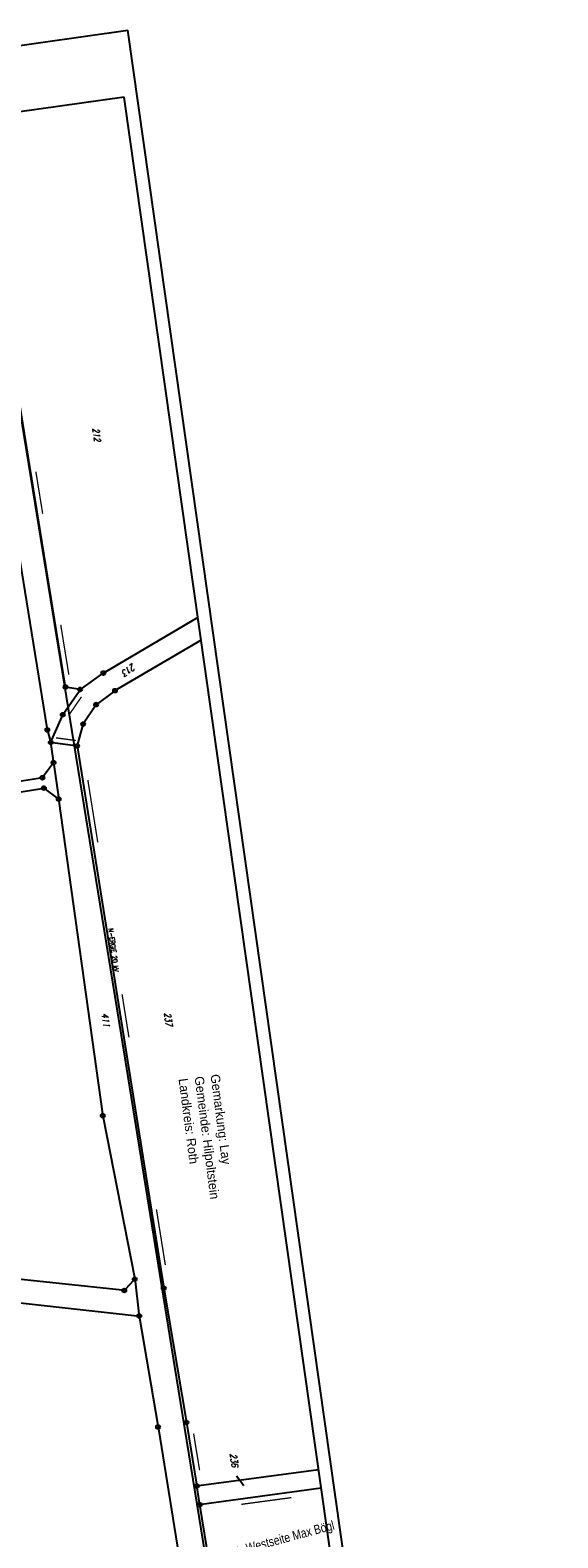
# Model space of a CAD drawing. Extents: x 446577 to 447216, y 443659 to 444842.
# Tile 177 of 177: x 446956 to 447157, y 444269 to 444842. Entities that reach past the tile are written whole.
import ezdxf

# ---------------------------------------------------------------- set-up
doc = ezdxf.new("R2010")
doc.units = 0
doc.header["$LTSCALE"] = 2
doc.header["$MEASUREMENT"] = 0
doc.linetypes.add('AUSGEZOGEN', pattern=[0])
doc.linetypes.add('GEMARKBAB', pattern=[3.7, 2, -0.5, 0.1, -0.5, 0.1, -0.5])
doc.layers.get('0').update_dxf_attribs({"linetype": 'AUSGEZOGEN'})
for name, color, linetype in [('204-FLSTNR', 8, 'AUSGEZOGEN'), ('204-GEMARKGRZ', 7, 'GEMARKBAB'), ('204-GRENZL', 8, 'AUSGEZOGEN'), ('204-GRENZP', 8, 'AUSGEZOGEN'), ('FBRTOP', 250, 'AUSGEZOGEN'), ('MULDE', 250, 'AUSGEZOGEN'), ('neu', 7, 'CONTINUOUS'), ('Planeinteilung', 250, 'CONTINUOUS'), ('RAHMEN', 7, 'AUSGEZOGEN'), ('SCHRIFT', 7, 'AUSGEZOGEN'), ('STROMLTG', 4, 'AUSGEZOGEN')]:
    doc.layers.add(name, color=color, linetype=linetype)
doc.styles.add('12', font='arial.ttf', dxfattribs={"width": 0.8, "height": 1})
doc.styles.add('ROMANS', font='romans.shx', dxfattribs={"width": 0.8})
doc.styles.add('UNIR-H', font='unir_h.shx', dxfattribs={"width": 0.8})

# ---------------------------------------------------------------- blocks, each defined once
blk = doc.blocks.new('1135420')
for p in [(1135, 420), (0, 297)]:
    blk.add_line(p, (0, 420))
at = {"layer": 'RAHMEN'}
for p, q in [((950, 415), (25, 415)), ((25, 415), (25, 5))]:
    blk.add_line(p, q, dxfattribs=at)
blk = doc.blocks.new('GST')
at = {"color": 0}
blk.add_circle((0, 0), 0.75, dxfattribs=at)
blk.add_point((0, 0), dxfattribs=at)

msp = doc.modelspace()

# ---------------------------------------------------------------- linework, layer by layer
at = {"layer": '204-FLSTNR'}
msp.add_line((447034.4, 444292.17), (447037.25, 444288.45), dxfattribs=at)
at = {"layer": '204-GEMARKGRZ', "const_width": 0.5, "flags": 128}
for points in [[(446960.69, 444657.96), (446958.09, 444673.97)], [(446970.64, 444596.76), (446967.55, 444615.76)], [(446970.96, 444581.87), (446975.45, 444588.38)], [(446973.3, 444571.75), (446965.79, 444572.77)], [(446977.86, 444556.79), (446981.65, 444533.05)], [(446990.89, 444475.29), (446993.51, 444458.92)], [(447003.97, 444393.47), (447007.35, 444372.36)], [(447018.11, 444308.25), (447020.4, 444294.3)], [(447055.35, 444283.89), (447036.25, 444281.33)]]:
    msp.add_lwpolyline(points, dxfattribs=at)
at = {"layer": '204-GRENZL'}
for p, q in [((446969.25, 444592.85), (446943.61, 444750.5)), ((446962.34, 444576.53), (446946.28, 444676.39)), ((447019.73, 444618.53), (446984.43, 444597.8)), ((447020.94, 444609.95), (446988.86, 444591.1)), ((446975.55, 444591.6), (446983.17, 444596.99)), ((446968.77, 444582.21), (446974.51, 444590.55)), ((446974.2, 444591.3), (446970.11, 444591.98)), ((446980.6, 444584.79), (446976.51, 444578.63)), ((446987.61, 444590.28), (446981.61, 444585.86)), ((446964.07, 444571.72), (446968.04, 444580.9)), ((446962.66, 444575.07), (446963.57, 444571.75)), ((446975.89, 444577.29), (446973.97, 444570.39)), ((446964.74, 444564.09), (446963.87, 444570.29)), ((446973.03, 444569.77), (446964.51, 444570.93)), ((446973.89, 444568.93), (447006.62, 444364.24)), ((446964.39, 444562.75), (446961.04, 444558.22)), ((446964.94, 444562.61), (446966.67, 444550.23)), ((446959.85, 444557.5), (446861.28, 444541.93)), ((446861.6, 444537.94), (446960.4, 444553.54)), ((446966.17, 444549.94), (446961.74, 444553.21)), ((446966.87, 444548.75), (446983.44, 444429.87)), ((446983.68, 444428.39), (446995.6, 444367.69)), ((446990.99, 444362.72), (446884.47, 444374.03)), ((446886.08, 444365.15), (446996.67, 444353.05)), ((446995.23, 444366.4), (446992.25, 444363.19)), ((446995.83, 444366.21), (446997.33, 444353.71)), ((447006.87, 444362.76), (447015.26, 444313.22)), ((446997.55, 444352.23), (447004.45, 444311.47)), ((447004.7, 444309.99), (447034.76, 444124.24)), ((447015.51, 444311.74), (447019.23, 444289.05)), ((447065.66, 444294.46), (447020.09, 444288.41)), ((447020.32, 444281.96), (447019.46, 444287.57)), ((447066.66, 444287.43), (447021.17, 444281.32)), ((447020.55, 444280.48), (447045.21, 444125.78))]:
    msp.add_line(p, q, dxfattribs=at)
at = {"layer": 'FBRTOP', "color": 0, "const_width": 0.5}
msp.add_lwpolyline([(446833.76, 444484.97, -0.000083), (446837.96, 444455.18, -0.000176), (446839.93, 444441.17, -0.000011), (446846.01, 444397.88, 0.000067), (446846.97, 444391.05, 0.001727), (446849.89, 444370.76, 0.00123), (446854.16, 444342.3, 0.004209), (446857.4, 444322.22, 0.002979), (446862.39, 444293.91, 0.003153), (446866.57, 444271.78, 0.002691), (446871.77, 444245.9, 0.003085)], format="xyb", dxfattribs=at)
at = {"layer": 'MULDE'}
msp.add_lwpolyline([(446846.12, 444528.37, -0.003275), (446849.78, 444503.54, -0.000858), (446851.28, 444492.92, -0.000016), (446856.91, 444452.68, 0.000072), (446858.15, 444443.82, 0.000546), (446864.6, 444398.18, 0.00545), (446865.3, 444393.64, 0.003136), (446867.37, 444381.53, -0.001035), (446873.82, 444344.81, -0.000041), (446876.48, 444329.44, 0.000112), (446877.46, 444323.81, 0.000693), (446877.96, 444320.92, 0.000079), (446882.46, 444295.44, 0.001596), (446888.31, 444262.99, 0.003343)], format="xyb", dxfattribs=at)
at = {"layer": 'STROMLTG', "flags": 128}
msp.add_lwpolyline([(446929.77, 444832.88), (446934.14, 444805.09), (446945.33, 444738.47), (446956.23, 444671.34), (446980.01, 444524.32), (446991.27, 444454.92), (447002.23, 444387.19), (447010.9, 444333.7), (447021.63, 444267.3), (447032, 444202.63), (447041.73, 444142.09), (447053.14, 444071.54), (447063.14, 444009.46)], dxfattribs=at)

# ---------------------------------------------------------------- block references
at = {"layer": '204-GRENZP', "rotation": 278.0670990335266}
for p in [(446983.78, 444597.42), (446969.37, 444592.11), (446974.94, 444591.17), (446988.21, 444590.72), (446981.01, 444585.41), (446968.34, 444581.59), (446962.46, 444575.79), (446976.09, 444578.01), (446963.77, 444571.03), (446973.77, 444569.67), (446964.84, 444563.35), (446960.59, 444557.62), (446961.14, 444553.66), (446966.77, 444549.49), (446983.54, 444429.13), (446995.74, 444366.95), (446991.74, 444362.64), (447006.74, 444363.5), (446997.42, 444352.97), (447004.58, 444310.73), (447015.39, 444312.48), (447019.35, 444288.31), (447020.43, 444281.22)]:
    msp.add_blockref('GST', p, dxfattribs=at)
at = {"layer": 'Planeinteilung', "linetype": 'Continuous', "rotation": 278.0670990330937}
msp.add_blockref('1135420', (446577.28, 444782.92), dxfattribs=at)

# ---------------------------------------------------------------- texts
at = {"layer": '204-FLSTNR', "style": 'ROMANS', "oblique": 15, "width": 0.8}
for s, rotation, p in [('212', 278.0671, (446979.59, 444690.46)), ('213', 214.69863, (446994.95, 444601.13)), ('411', 278.0671, (446983.04, 444467.9)), ('237', 278.0671, (447006.88, 444468.12)), ('236', 278.0671, (447031.91, 444300.53))]:
    msp.add_text(s, height=2.5, rotation=rotation, dxfattribs=at).set_placement(p)
at = {"layer": 'neu', "color": 12, "true_color": 0xc40000, "insert": (446975.31, 444249.52), "char_height": 3.5, "attachment_point": 1, "rotation": 15.03828, "line_spacing_factor": 0.959981, "style": '12'}
msp.add_mtext('gültige Pläne Kanalbestandplan Ost- Westseite Max Bögl', dxfattribs=at)
at = {"layer": 'SCHRIFT', "style": 'UNIR-H'}
for s, p in [('Landkreis: Roth', (447012.38, 444443.07)), ('Gemeinde: Hilpoltstein', (447018.46, 444443.86)), ('Gemarkung: Lay', (447024.53, 444444.65))]:
    msp.add_text(s, height=3.5, rotation=277.41633, dxfattribs=at).set_placement(p)
at = {"layer": 'STROMLTG', "style": 'ROMANS', "width": 0.8}
msp.add_text('N-ERGIE 20 kV', height=1.8, rotation=277.518, dxfattribs=at).set_placement((446985.67, 444500.19))

doc.saveas('drawing.dxf')
